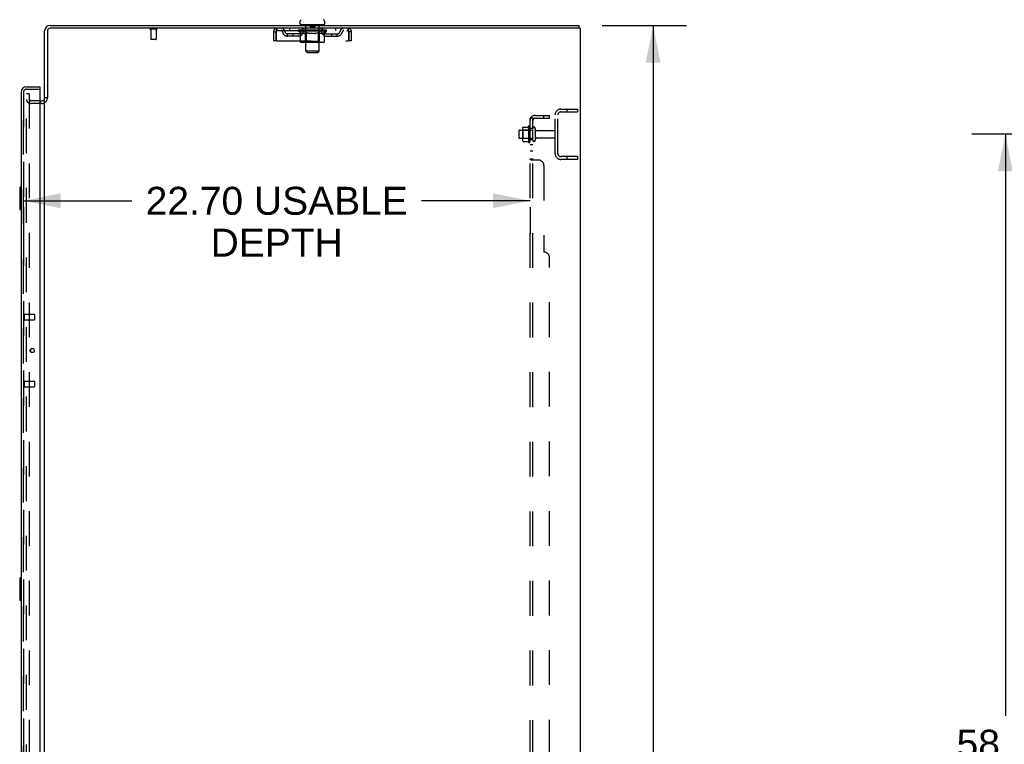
# Model space of a CAD drawing. Header units: inches. Extents: x 0 to 283, y 0 to 183.
# Tile 79 of 82: x 145 to 189, y 98 to 131. Entities that reach past the tile are written whole.
import ezdxf

# ---------------------------------------------------------------- set-up
doc = ezdxf.new("R2010")
doc.units = ezdxf.units.IN
doc.header["$LTSCALE"] = 15.583333
doc.header["$MEASUREMENT"] = 0
doc.linetypes.add('HIDDEN', pattern=[0.2, 0.1, -0.1])
doc.layers.get('0').update_dxf_attribs({"linetype": 'CONTINUOUS'})
for name, color, linetype in [('DEFAULT_2', 8, 'HIDDEN'), ('DIMENSIONS', 7, 'CONTINUOUS'), ('MAIN_OR_RIGHT_DOOR_ASSEMBLY', 7, 'CONTINUOUS'), ('SECONDARY_OR_LEFT_DOOR_ASSEMBLY', 7, 'CONTINUOUS'), ('SUBPANEL', 7, 'CONTINUOUS')]:
    doc.layers.add(name, color=color, linetype=linetype)
doc.styles.get("Standard").update_dxf_attribs({"font": 'arial.ttf'})
doc.dimstyles.new('DIMSTYLE_1', dxfattribs={"dimtxt": 1.25, "dimasz": 1.666667, "dimexe": 0.09, "dimexo": 0.07, "dimgap": 0.0375, "dimtad": 0, "dimtih": 1, "dimtoh": 1, "dimzin": 4, "dimdsep": 46, "dimtxsty": 'Standard', "dimblk": '_FILLED', "dimblk1": '_FILLED', "dimblk2": '_FILLED', "dimcen": 0.09, "dimadec": 3, "dimazin": 1, "dimtfac": 1, "dimtdec": 3, "dimtofl": 0, "dimtmove": 0, "dimatfit": 3, "dimldrblk": '_FILLED', "dimfxl": 0, "dimtolj": 1, "dimtzin": 4, "dimarcsym": 0})

# ---------------------------------------------------------------- blocks, each defined once
blk = doc.blocks.new('_FILLED')
at = {"color": 0, "linetype": 'ByBlock'}
blk.add_solid([(0, 0), (-1, 0.2), (-1, -0.2)], dxfattribs=at)
blk = doc.blocks.new('*D4')
at = {"layer": 'DIMENSIONS', "color": 2, "linetype": 'Continuous'}
for p, q in [((171.329, 130.316), (175.116, 130.316)), ((173.616, 130.316), (173.616, 95.566)), ((173.616, 58.316), (173.616, 93.066)), ((171.329, 58.316), (175.116, 58.316))]:
    blk.add_line(p, q, dxfattribs=at)
at = {"layer": 'DIMENSIONS', "color": 2, "linetype": 'Continuous', "xscale": 1.6666666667, "yscale": 1.6666666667, "zscale": 1.6666666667}
for p, rotation in [((173.616, 130.316), 90), ((173.616, 58.316), 270)]:
    blk.add_blockref('_FILLED', p, dxfattribs=dict(at, rotation=rotation))
at = {"layer": 'DIMENSIONS', "color": 2, "linetype": 'Continuous', "insert": (173.616, 94.941), "char_height": 1.25, "width": 4.36803, "attachment_point": 2, "line_spacing_factor": 0.9}
blk.add_mtext('72.00', dxfattribs=at)
blk = doc.blocks.new('*D10')
at = {"layer": 'DIMENSIONS', "color": 2, "linetype": 'Continuous'}
for p, q in [((198.107, 125.441), (187.899, 125.441)), ((189.399, 125.441), (189.399, 99.391)), ((189.399, 67.191), (189.399, 96.891)), ((198.107, 67.191), (187.899, 67.191))]:
    blk.add_line(p, q, dxfattribs=at)
at = {"layer": 'DIMENSIONS', "color": 2, "linetype": 'Continuous', "xscale": 1.6666666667, "yscale": 1.6666666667, "zscale": 1.6666666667}
for p, rotation in [((189.399, 125.441), 90), ((189.399, 67.191), 270)]:
    blk.add_blockref('_FILLED', p, dxfattribs=dict(at, rotation=rotation))
at = {"layer": 'DIMENSIONS', "color": 2, "linetype": 'Continuous', "insert": (189.399, 98.766), "char_height": 1.25, "width": 4.36803, "attachment_point": 2, "line_spacing_factor": 0.9}
blk.add_mtext('58.25', dxfattribs=at)
blk = doc.blocks.new('*D12')
at = {"layer": 'DIMENSIONS', "color": 2, "linetype": 'Continuous'}
for p, q in [((145.396, 122.461), (150.258, 122.461)), ((168.1, 122.461), (163.237, 122.461)), ((145.396, 122.177), (145.396, 120.961)), ((168.1, 122.177), (168.1, 120.961))]:
    blk.add_line(p, q, dxfattribs=at)
at = {"layer": 'DIMENSIONS', "color": 2, "linetype": 'Continuous', "xscale": 1.6666666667, "yscale": 1.6666666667, "zscale": 1.6666666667, "rotation": 180}
blk.add_blockref('_FILLED', (145.396, 122.461), dxfattribs=at)
at = {"layer": 'DIMENSIONS', "color": 2, "linetype": 'Continuous', "xscale": 1.6666666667, "yscale": 1.6666666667, "zscale": 1.6666666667}
blk.add_blockref('_FILLED', (168.1, 122.461), dxfattribs=at)
at = {"layer": 'DIMENSIONS', "color": 2, "linetype": 'Continuous', "insert": (156.748, 123.086), "char_height": 1.25, "width": 11.72862, "attachment_point": 2, "line_spacing_factor": 0.9}
blk.add_mtext('22.70 USABLE\\PDEPTH', dxfattribs=at)

msp = doc.modelspace()

# ---------------------------------------------------------------- linework, layer by layer
at = {"color": 7, "linetype": 'Continuous'}
for p, q in [((146.6, 130.316), (170.287, 130.316)), ((170.35, 130.191), (146.6, 130.191)), ((157.787, 130.415), (157.787, 130.454)), ((157.85, 130.346), (157.85, 130.316)), ((158.85, 130.346), (157.85, 130.346)), ((158.85, 130.346), (158.85, 130.316)), ((158.912, 130.415), (158.912, 130.454)), ((170.287, 130.316), (170.287, 130.191)), ((170.35, 130.191), (170.35, 58.441)), ((146.35, 127.066), (146.35, 130.066)), ((146.475, 130.066), (146.475, 127.072)), ((146.146, 126.941), (146.225, 126.941)), ((146.468, 127.066), (146.35, 127.066)), ((146.35, 65.597), (146.35, 127.034))]:
    msp.add_line(p, q, dxfattribs=at)
for centre, radius, start, end in [((146.6, 130.066), 0.25, 90, 180), ((146.6, 130.066), 0.125, 90, 180), ((157.931, 130.454), 0.144, 124.6624, 180), ((157.856, 130.415), 0.069, 180, 265), ((158.843, 130.415), 0.069, 275, 360), ((158.768, 130.454), 0.144, 360, 55.3376), ((146.225, 127.066), 0.125, 270, 360)]:
    msp.add_arc(centre, radius, start, end, dxfattribs=at)
at = {"layer": 'DEFAULT_2', "color": 8, "linetype": 'HIDDEN'}
for p, q in [((156.767, 130.087), (156.767, 130.191)), ((157.318, 130.191), (157.318, 130.087)), ((157.912, 130.087), (157.912, 130.191)), ((158.03, 130.346), (158.03, 130.316)), ((158.05, 129.165), (158.05, 130.316)), ((158.245, 130.336), (158.245, 130.256)), ((158.445, 130.246), (158.255, 130.246)), ((158.455, 130.336), (158.455, 130.256)), ((158.65, 129.165), (158.65, 130.316)), ((158.67, 130.346), (158.67, 130.316)), ((158.787, 130.087), (158.787, 130.191)), ((159.381, 130.191), (159.381, 130.087)), ((159.933, 130.191), (159.933, 130.087)), ((151.367, 130.148), (151.083, 130.148)), ((151.101, 130.148), (151.101, 129.701)), ((151.349, 130.148), (151.349, 129.701)), ((156.6, 130.024), (156.6, 129.628)), ((156.6, 130.024), (156.704, 130.024)), ((156.704, 130.024), (156.704, 129.628)), ((156.734, 129.628), (156.734, 130.024)), ((156.767, 130.087), (159.933, 130.087)), ((157.235, 129.836), (157.235, 129.94)), ((157.718, 129.94), (157.235, 129.94)), ((157.718, 129.836), (157.235, 129.836)), ((157.485, 129.836), (157.485, 129.94)), ((157.716, 130.061), (157.716, 130.101)), ((157.716, 130.101), (158.023, 130.101)), ((157.813, 129.993), (157.716, 130.061)), ((158.983, 130.061), (157.716, 130.061)), ((157.718, 130.101), (157.718, 130.105)), ((157.838, 130.104), (157.718, 130.105)), ((157.726, 130.101), (157.726, 130.108)), ((157.735, 130.098), (157.735, 130.101)), ((157.735, 130.098), (158.965, 130.098)), ((157.744, 130.098), (157.744, 130.101)), ((157.745, 130.098), (157.745, 130.101)), ((157.755, 130.101), (157.755, 130.108)), ((157.771, 130.098), (157.771, 130.101)), ((157.773, 130.098), (157.773, 130.101)), ((157.801, 130.101), (157.801, 130.108)), ((157.813, 129.586), (157.813, 129.993)), ((157.813, 129.993), (157.828, 129.983)), ((157.816, 130.098), (157.816, 130.101)), ((157.818, 130.098), (157.818, 130.101)), ((157.843, 129.974), (157.828, 129.983)), ((157.838, 130.101), (157.838, 130.104)), ((157.858, 129.966), (157.843, 129.974)), ((157.872, 129.959), (157.857, 129.966)), ((157.865, 130.101), (157.865, 130.108)), ((157.866, 130.098), (157.866, 130.101)), ((157.867, 130.098), (157.867, 130.101)), ((157.87, 130.098), (157.87, 130.101)), ((157.886, 129.954), (157.872, 129.96)), ((157.877, 130.098), (157.877, 130.101)), ((157.877, 130.098), (157.877, 130.101)), ((157.88, 130.098), (157.88, 130.101)), ((157.884, 130.098), (157.884, 130.102)), ((157.9, 129.949), (157.886, 129.954)), ((157.888, 130.098), (157.888, 130.101)), ((157.994, 129.949), (157.9, 129.949)), ((157.902, 130.098), (157.902, 130.101)), ((157.92, 130.098), (157.92, 130.101)), ((157.921, 130.098), (157.921, 130.103)), ((157.941, 130.098), (157.941, 130.101)), ((157.943, 130.101), (157.943, 130.108)), ((157.952, 130.098), (157.952, 130.101)), ((157.956, 130.098), (157.956, 130.101)), ((157.966, 130.098), (157.966, 130.101)), ((157.977, 130.098), (157.977, 130.105)), ((157.993, 130.098), (157.993, 130.101)), ((157.994, 129.949), (158.009, 129.954)), ((157.996, 130.098), (157.996, 130.101)), ((158.023, 129.959), (158.008, 129.954)), ((158.023, 130.098), (158.023, 130.101)), ((158.037, 129.966), (158.023, 129.959)), ((158.09, 130.101), (158.028, 130.101)), ((158.033, 130.101), (158.033, 130.108)), ((158.037, 129.589), (158.037, 130.058)), ((158.052, 129.974), (158.037, 129.966)), ((158.04, 130.098), (158.04, 130.101)), ((158.045, 130.098), (158.045, 130.101)), ((158.051, 130.098), (158.051, 130.106)), ((158.066, 129.983), (158.051, 129.974)), ((158.055, 130.098), (158.055, 130.101)), ((158.066, 130.098), (158.066, 130.101)), ((158.081, 129.993), (158.066, 129.983)), ((158.081, 129.586), (158.081, 129.993)), ((158.081, 129.993), (158.11, 129.983)), ((158.09, 130.098), (158.09, 130.101)), ((158.165, 130.101), (158.106, 130.101)), ((158.139, 129.974), (158.11, 129.983)), ((158.126, 130.098), (158.126, 130.101)), ((158.133, 130.101), (158.133, 130.108)), ((158.137, 130.098), (158.137, 130.101)), ((158.167, 129.966), (158.138, 129.974)), ((158.139, 130.098), (158.139, 130.107)), ((158.142, 130.098), (158.142, 130.101)), ((158.149, 130.098), (158.149, 130.101)), ((158.165, 130.098), (158.165, 130.101)), ((158.195, 129.96), (158.167, 129.966)), ((158.245, 130.101), (158.191, 130.101)), ((158.223, 129.954), (158.195, 129.96)), ((158.204, 130.098), (158.204, 130.101)), ((158.251, 129.949), (158.223, 129.954)), ((158.235, 130.101), (158.35, 130.108)), ((158.24, 130.101), (158.24, 130.108)), ((158.24, 130.107), (158.24, 130.108)), ((158.24, 130.101), (158.24, 130.107)), ((158.24, 130.098), (158.24, 130.101)), ((158.244, 130.098), (158.244, 130.101)), ((158.245, 130.098), (158.245, 130.101)), ((158.246, 130.098), (158.246, 130.101)), ((158.449, 129.949), (158.251, 129.949)), ((158.329, 130.101), (158.281, 130.101)), ((158.286, 130.098), (158.286, 130.101)), ((158.329, 130.098), (158.329, 130.101)), ((158.347, 130.101), (158.347, 130.101)), ((158.347, 130.098), (158.347, 130.101)), ((158.347, 130.098), (158.347, 130.101)), ((158.35, 130.101), (158.35, 130.108)), ((158.35, 130.108), (158.464, 130.101)), ((158.352, 130.098), (158.352, 130.101)), ((158.352, 130.098), (158.352, 130.101)), ((158.352, 130.101), (158.352, 130.101)), ((158.371, 130.098), (158.371, 130.101)), ((158.371, 130.101), (158.419, 130.101)), ((158.413, 130.098), (158.413, 130.101)), ((158.449, 129.949), (158.476, 129.954)), ((158.454, 130.098), (158.454, 130.101)), ((158.454, 130.098), (158.454, 130.101)), ((158.454, 130.101), (158.509, 130.101)), ((158.455, 130.098), (158.455, 130.101)), ((158.459, 130.107), (158.46, 130.108)), ((158.459, 130.101), (158.459, 130.107)), ((158.459, 130.098), (158.459, 130.101)), ((158.46, 130.101), (158.46, 130.108)), ((158.504, 129.959), (158.476, 129.954)), ((158.496, 130.098), (158.496, 130.101)), ((158.532, 129.966), (158.503, 129.959)), ((158.559, 129.974), (158.531, 129.966)), ((158.535, 130.098), (158.535, 130.101)), ((158.535, 130.101), (158.594, 130.101)), ((158.55, 130.098), (158.55, 130.101)), ((158.557, 130.098), (158.557, 130.101)), ((158.588, 129.982), (158.559, 129.974)), ((158.56, 130.098), (158.56, 130.107)), ((158.563, 130.098), (158.563, 130.101)), ((158.566, 130.101), (158.566, 130.108)), ((158.574, 130.098), (158.574, 130.101)), ((158.616, 129.992), (158.587, 129.982)), ((158.61, 130.098), (158.61, 130.101)), ((158.61, 130.101), (158.672, 130.101)), ((158.616, 129.586), (158.616, 129.992)), ((158.616, 129.992), (158.63, 129.982)), ((158.644, 129.974), (158.63, 129.982)), ((158.634, 130.098), (158.634, 130.101)), ((158.658, 129.966), (158.644, 129.974)), ((158.645, 130.098), (158.645, 130.101)), ((158.649, 130.098), (158.649, 130.106)), ((158.655, 130.098), (158.655, 130.101)), ((158.671, 129.96), (158.658, 129.966)), ((158.66, 130.098), (158.66, 130.101)), ((158.662, 129.589), (158.662, 130.058)), ((158.666, 130.101), (158.666, 130.108)), ((158.685, 129.954), (158.671, 129.96)), ((158.677, 130.098), (158.677, 130.101)), ((158.677, 130.101), (158.878, 130.101)), ((158.698, 129.949), (158.685, 129.954)), ((158.802, 129.949), (158.698, 129.949)), ((158.704, 130.098), (158.704, 130.101)), ((158.707, 130.098), (158.707, 130.101)), ((158.722, 130.098), (158.722, 130.105)), ((158.734, 130.098), (158.734, 130.101)), ((158.743, 130.098), (158.743, 130.101)), ((158.747, 130.098), (158.747, 130.101)), ((158.757, 130.101), (158.757, 130.108)), ((158.758, 130.098), (158.758, 130.101)), ((158.779, 130.098), (158.779, 130.103)), ((158.779, 130.098), (158.779, 130.101)), ((158.797, 130.098), (158.797, 130.101)), ((158.802, 129.949), (158.816, 129.954)), ((158.811, 130.098), (158.811, 130.101)), ((158.829, 129.96), (158.815, 129.954)), ((158.816, 130.098), (158.816, 130.102)), ((158.819, 130.098), (158.819, 130.101)), ((158.822, 130.098), (158.822, 130.101)), ((158.823, 130.098), (158.823, 130.101)), ((158.842, 129.966), (158.829, 129.959)), ((158.83, 130.098), (158.83, 130.101)), ((158.833, 130.098), (158.833, 130.101)), ((158.833, 130.098), (158.833, 130.101)), ((158.835, 130.101), (158.835, 130.108)), ((158.856, 129.974), (158.842, 129.966)), ((158.87, 129.982), (158.856, 129.973)), ((158.884, 129.991), (158.87, 129.982)), ((158.881, 130.098), (158.881, 130.101)), ((158.884, 130.098), (158.884, 130.101)), ((158.884, 129.991), (158.983, 130.061)), ((158.884, 129.586), (158.884, 129.991)), ((158.898, 130.101), (158.898, 130.108)), ((158.927, 130.098), (158.927, 130.101)), ((158.929, 130.098), (158.929, 130.101)), ((158.945, 130.101), (158.945, 130.108)), ((158.955, 130.098), (158.955, 130.101)), ((158.956, 130.098), (158.956, 130.101)), ((158.965, 130.098), (158.965, 130.101)), ((158.973, 130.101), (158.973, 130.108)), ((158.981, 129.94), (159.464, 129.94)), ((158.981, 129.836), (159.464, 129.836)), ((158.983, 130.061), (158.983, 130.108)), ((159.214, 129.836), (159.214, 129.94)), ((159.464, 129.836), (159.464, 129.94)), ((159.961, 130.038), (159.966, 130.024)), ((159.966, 130.024), (159.966, 129.628)), ((159.996, 129.628), (159.996, 130.024)), ((160.1, 130.024), (159.996, 130.024)), ((160.1, 129.628), (160.1, 130.024)), ((151.339, 129.691), (151.111, 129.691)), ((156.704, 129.628), (156.6, 129.628)), ((156.734, 129.628), (159.966, 129.628)), ((158.841, 129.549), (157.856, 129.549)), ((158.037, 129.589), (157.997, 129.549)), ((158.662, 129.589), (158.037, 129.589)), ((158.595, 129.549), (158.597, 129.55)), ((158.602, 129.552), (158.605, 129.554)), ((158.605, 129.554), (158.607, 129.556)), ((158.611, 129.563), (158.613, 129.567)), ((158.613, 129.567), (158.614, 129.571)), ((158.662, 129.589), (158.702, 129.549)), ((160.1, 129.628), (159.996, 129.628)), ((158.119, 129.096), (158.05, 129.165)), ((158.65, 129.165), (158.05, 129.165)), ((158.119, 129.096), (158.581, 129.096)), ((158.581, 129.096), (158.65, 129.165)), ((145.537, 65.378), (145.537, 127.253)), ((145.662, 127.253), (145.537, 127.253)), ((145.662, 127.253), (145.662, 65.378)), ((146.146, 126.941), (145.725, 126.941)), ((146.225, 126.816), (145.725, 126.816)), ((169.225, 124.566), (169.225, 126.316)), ((169.35, 124.566), (169.35, 126.316)), ((169.475, 126.566), (170.225, 126.566)), ((169.475, 126.441), (170.225, 126.441)), ((169.749, 126.566), (169.749, 126.441)), ((170.225, 126.566), (170.225, 126.441)), ((167.785, 125.759), (168.003, 125.759)), ((168.03, 125.796), (168.03, 125.085)), ((168.1, 125.106), (168.1, 125.775)), ((167.6, 125.594), (167.6, 125.288)), ((167.63, 125.624), (168.225, 125.624)), ((167.764, 125.696), (167.764, 125.185)), ((167.784, 125.624), (167.764, 125.644)), ((167.784, 125.624), (167.784, 125.257)), ((168.08, 125.624), (167.784, 125.624)), ((168.08, 125.624), (168.1, 125.644)), ((168.08, 125.624), (168.08, 125.257)), ((168.225, 125.176), (168.225, 125.705)), ((168.331, 125.705), (168.331, 125.176)), ((168.393, 125.607), (169.195, 125.607)), ((167.63, 125.258), (168.225, 125.258)), ((167.784, 125.257), (167.764, 125.237)), ((168.08, 125.257), (167.784, 125.257)), ((167.785, 125.122), (168.003, 125.122)), ((168.08, 125.257), (168.1, 125.237)), ((168.393, 125.275), (169.195, 125.275)), ((170.225, 124.441), (169.475, 124.441)), ((169.749, 124.441), (169.749, 124.316)), ((170.225, 124.441), (170.225, 124.316)), ((170.225, 124.316), (169.475, 124.316))]:
    msp.add_line(p, q, dxfattribs=at)
for points in [[(156.734, 130.024), (156.736, 130.042), (156.738, 130.061), (156.741, 130.079), (156.743, 130.096), (156.745, 130.112), (156.748, 130.128), (156.75, 130.142), (156.753, 130.154), (156.755, 130.165), (156.757, 130.174), (156.76, 130.181), (156.762, 130.186), (156.764, 130.19), (156.767, 130.191)], [(159.933, 130.191), (159.935, 130.19), (159.937, 130.186), (159.94, 130.181), (159.942, 130.174), (159.944, 130.165), (159.947, 130.154), (159.949, 130.142), (159.952, 130.128), (159.954, 130.112), (159.956, 130.096), (159.959, 130.079), (159.961, 130.061), (159.963, 130.042), (159.966, 130.024)], [(156.734, 130.024), (156.738, 130.038), (156.741, 130.044), (156.743, 130.051), (156.745, 130.057), (156.748, 130.063), (156.75, 130.068), (156.753, 130.073), (156.755, 130.077), (156.757, 130.08), (156.76, 130.083), (156.762, 130.085), (156.764, 130.086), (156.767, 130.087)], [(159.933, 130.087), (159.935, 130.086), (159.937, 130.085), (159.94, 130.083), (159.942, 130.08), (159.944, 130.077), (159.947, 130.073), (159.949, 130.068), (159.952, 130.063), (159.954, 130.057), (159.956, 130.051), (159.959, 130.044), (159.961, 130.038)], [(157.856, 129.549), (157.851, 129.55), (157.846, 129.55), (157.841, 129.552), (157.836, 129.554), (157.831, 129.556), (157.827, 129.559), (157.823, 129.563), (157.82, 129.567), (157.817, 129.571), (157.815, 129.576), (157.814, 129.581), (157.813, 129.586)], [(158.102, 129.549), (158.1, 129.55), (158.097, 129.55), (158.095, 129.552), (158.092, 129.554), (158.09, 129.556), (158.088, 129.559), (158.086, 129.563), (158.084, 129.567), (158.083, 129.571), (158.082, 129.576), (158.081, 129.581), (158.081, 129.586)], [(158.597, 129.55), (158.6, 129.55), (158.602, 129.552)], [(158.607, 129.556), (158.609, 129.559), (158.611, 129.563)], [(158.614, 129.571), (158.615, 129.576), (158.616, 129.581), (158.616, 129.586)], [(158.615, 129.576), (158.616, 129.581), (158.616, 129.586)], [(158.841, 129.549), (158.846, 129.55), (158.851, 129.55), (158.856, 129.552), (158.861, 129.554), (158.866, 129.556), (158.87, 129.559), (158.874, 129.563), (158.877, 129.567), (158.88, 129.571), (158.882, 129.576), (158.883, 129.581), (158.884, 129.586)], [(167.776, 125.754), (167.777, 125.755), (167.778, 125.756), (167.779, 125.757), (167.78, 125.758), (167.782, 125.759), (167.784, 125.759), (167.785, 125.759)], [(168.012, 125.765), (168.012, 125.764), (168.012, 125.764), (168.012, 125.764), (168.011, 125.764), (168.011, 125.763), (168.011, 125.763), (168.011, 125.763), (168.01, 125.762), (168.01, 125.762), (168.01, 125.762), (168.009, 125.761), (168.009, 125.761), (168.008, 125.761), (168.007, 125.76), (168.007, 125.76), (168.006, 125.76), (168.004, 125.76), (168.003, 125.759)], [(167.776, 125.128), (167.777, 125.126), (167.778, 125.125), (167.779, 125.124), (167.78, 125.123), (167.782, 125.122), (167.784, 125.122), (167.785, 125.122)], [(168.003, 125.122), (168.004, 125.122), (168.006, 125.121), (168.007, 125.121), (168.007, 125.121), (168.008, 125.12), (168.009, 125.12), (168.009, 125.12), (168.01, 125.119), (168.01, 125.119), (168.01, 125.119), (168.011, 125.118), (168.011, 125.118), (168.011, 125.118), (168.011, 125.117), (168.012, 125.117), (168.012, 125.117), (168.012, 125.117), (168.012, 125.116)]]:
    msp.add_lwpolyline(points, dxfattribs=at)
for centre, radius, start, end in [((151.083, 130.169), 0.0215, 90, 270), ((151.367, 130.169), 0.0215, 270, 90), ((156.767, 130.024), 0.167, 90, 180), ((156.946, 130.024), 0.167, 8.0716, 90), ((158.007, 130.024), 0.167, 90, 171.9284), ((157.856, 130.415), 0.069, 265, 270), ((158.02, 130.316), 0.03, 0, 90), ((158.235, 130.336), 0.01, 0, 90), ((158.255, 130.256), 0.01, 180, 270), ((158.445, 130.256), 0.01, 270, 360), ((158.465, 130.336), 0.01, 90, 180), ((158.68, 130.316), 0.03, 90, 180), ((158.692, 130.024), 0.167, 8.0716, 90), ((158.843, 130.415), 0.069, 270, 275), ((159.753, 130.024), 0.167, 90, 171.9284), ((159.933, 130.024), 0.167, 0, 90), ((156.767, 130.024), 0.063, 90, 180), ((156.946, 130.024), 0.0625, 7.9863, 90), ((157.235, 130.065), 0.229, 187.9863, 270), ((157.235, 130.065), 0.125, 188.0716, 270), ((157.718, 130.065), 0.125, 270, 351.9284), ((157.718, 130.065), 0.229, 270, 352.0137), ((158.007, 130.024), 0.0625, 90, 172.0137), ((157.997, 130.058), 0.0398, 0, 90), ((158.702, 130.058), 0.0398, 90, 180), ((158.693, 130.024), 0.0625, 7.9863, 90), ((158.981, 130.065), 0.229, 187.9863, 270), ((158.981, 130.065), 0.125, 188.0716, 270), ((159.464, 130.065), 0.125, 270, 351.9284), ((159.464, 130.065), 0.229, 270, 352.0137), ((159.753, 130.024), 0.0625, 90, 172.0137), ((159.933, 130.024), 0.063, 0, 90), ((151.111, 129.701), 0.01, 180, 270), ((151.339, 129.701), 0.01, 270, 360), ((145.725, 127.003), 0.188, 180, 270), ((145.725, 127.003), 0.0625, 180, 270), ((146.225, 127.066), 0.25, 270, 360), ((169.475, 126.316), 0.25, 90, 180), ((169.475, 126.316), 0.125, 90, 180), ((167.905, 125.696), 0.141, 156.05, 180), ((168.63, 125.441), 0.698, 149.3369, 152.3186), ((168.061, 125.775), 0.0384, 0, 145.5503), ((168.278, 125.705), 0.053, 0, 180), ((167.63, 125.594), 0.03, 90, 180), ((168.393, 125.669), 0.0625, 180, 270), ((169.195, 125.577), 0.03, 0, 90), ((169.195, 125.305), 0.03, 270, 360), ((167.63, 125.288), 0.03, 180, 270), ((167.905, 125.185), 0.141, 180, 203.95), ((168.63, 125.441), 0.698, 207.6814, 210.6631), ((168.061, 125.106), 0.0384, 214.4497, 360), ((168.278, 125.176), 0.053, 180, 360), ((168.393, 125.212), 0.0625, 90, 180), ((169.475, 124.566), 0.25, 180, 270), ((169.475, 124.566), 0.125, 180, 270)]:
    msp.add_arc(centre, radius, start, end, dxfattribs=at)
for centre, major_axis, ratio, start_param, end_param in [((158.35, 130.108), (0.633, 0.007), 0.05963, 9.249616, 9.431313), ((158.35, 130.108), (0.633, 0), 0.060556, -3.083241, -2.96706), ((157.672, 130.096), (0.198, 0.002), 0.05963, 0.25549, 1.295341), ((158.35, 130.108), (0.633, 0.013), 0.05688, 2.791345, 2.965878), ((157.741, 130.096), (0.198, -0.002), 0.05963, 0.605815, 1.645666), ((158.35, 130.108), (0.633, -0.007), 0.05963, -2.96643, -2.791898), ((157.672, 130.089), (0.198, 0.004), 0.05688, 1.20151, 1.294789), ((157.741, 130.089), (0.198, 0), 0.060556, 1.551758, 1.645036), ((157.697, 130.089), (0.198, 0.002), 0.05963, 1.170259, 1.376596), ((157.742, 130.091), (0.164, 0.002), 0.05963, 1.065228, 1.614276), ((157.722, 130.091), (0.164, 0.003), 0.05688, 0.890143, 1.43919), ((157.78, 130.091), (0.164, 0), 0.060556, 1.240391, 1.789438), ((157.669, 130.096), (0.198, 0.004), 0.05688, 0.080405, 1.120256), ((158.35, 130.108), (0.633, 0.019), 0.052395, 2.616403, 2.790936), ((157.803, 130.096), (0.198, -0.004), 0.05688, 0.7809, 1.820751), ((158.35, 130.108), (0.633, -0.013), 0.05688, -2.791345, -2.616812), ((157.669, 130.089), (0.198, 0.006), 0.052395, 1.026568, 1.119847), ((157.803, 130.089), (0.198, -0.002), 0.05963, 1.72692, 1.820198), ((157.722, 130.091), (0.164, 0.005), 0.052395, 0.715201, 1.264248), ((157.836, 130.091), (0.164, -0.002), 0.05963, 1.415553, 1.9646), ((158.35, 130.108), (0.633, 0.025), 0.046319, 2.441654, 2.616187), ((157.883, 130.096), (0.198, -0.006), 0.052395, 0.955842, 1.995693), ((157.686, 130.096), (0.198, 0.006), 0.052395, -0.094537, 0.945314), ((158.35, 130.108), (0.633, -0.019), 0.052395, -2.616403, -2.44187), ((157.686, 130.089), (0.198, 0.008), 0.046319, 0.851819, 0.945098), ((157.883, 130.089), (0.198, -0.004), 0.05688, 1.902006, 1.995284), ((157.74, 130.091), (0.164, 0.006), 0.046319, 0.540452, 1.089499), ((157.907, 130.091), (0.164, -0.003), 0.05688, 1.590638, 2.139686), ((157.697, 130.096), (0.198, 0), 0.060556, 0.430652, 0.777569), ((158.35, 130.108), (0.633, 0.029), 0.038841, 2.267123, 2.441656), ((157.976, 130.096), (0.198, -0.008), 0.046319, 1.130591, 2.170442), ((157.723, 130.096), (0.198, 0.008), 0.046319, -0.269286, 0.770565), ((158.35, 130.108), (0.633, -0.025), 0.046319, -2.441654, -2.267121), ((157.723, 130.089), (0.198, 0.009), 0.038841, 0.677289, 0.770567), ((157.976, 130.089), (0.198, -0.006), 0.052395, 2.076947, 2.170226), ((157.777, 130.091), (0.164, 0.008), 0.038841, 0.365921, 0.914969), ((157.991, 130.091), (0.164, -0.005), 0.052395, 1.76558, 2.314627), ((158.35, 130.108), (0.633, 0.033), 0.030195, 2.09281, 2.267343), ((158.081, 130.096), (0.198, -0.009), 0.038841, 1.305122, 2.344973), ((157.779, 130.096), (0.198, 0.009), 0.038841, -0.443817, 0.596034), ((158.35, 130.108), (0.633, -0.029), 0.038841, -2.267123, -2.092591), ((157.779, 130.089), (0.198, 0.01), 0.030195, 0.502975, 0.596254), ((158.081, 130.089), (0.198, -0.008), 0.046319, 2.251696, 2.344975), ((157.831, 130.091), (0.164, 0.009), 0.030195, 0.191608, 0.740655), ((158.087, 130.091), (0.164, -0.006), 0.046319, 1.940329, 2.489376), ((157.852, 130.096), (0.198, 0.01), 0.030195, -0.61813, 0.421721), ((158.35, 130.108), (0.633, 0.036), 0.020645, 1.918687, 2.09322), ((158.194, 130.096), (0.198, -0.01), 0.030195, 1.479435, 2.519286), ((158.35, 130.108), (0.633, -0.033), 0.030195, -2.09281, -1.918277), ((157.852, 130.089), (0.198, 0.011), 0.020645, 0.328852, 0.422131), ((158.194, 130.089), (0.198, -0.009), 0.038841, 2.426227, 2.519505), ((157.901, 130.091), (0.164, 0.009), 0.020645, 0.017485, 0.566532), ((158.19, 130.091), (0.164, -0.008), 0.038841, 2.11486, 2.663907), ((157.941, 130.096), (0.198, 0.011), 0.020645, -0.792253, 0.247598), ((158.35, 130.108), (0.633, 0.038), 0.010478, 1.744704, 1.919237), ((158.312, 130.096), (0.198, -0.011), 0.020645, 1.653558, 2.693409), ((158.35, 130.108), (0.633, -0.036), 0.020645, -1.918687, -1.744154), ((157.941, 130.089), (0.198, 0.012), 0.010478, 0.154869, 0.248148), ((158.312, 130.089), (0.198, -0.01), 0.030195, 2.60054, 2.693819), ((157.985, 130.091), (0.164, 0.01), 0.010478, 6.126688, 6.675735), ((158.299, 130.091), (0.164, -0.009), 0.030195, 2.289173, 2.83822), ((158.042, 130.096), (0.198, 0.012), 0.010478, -0.966236, -0.000846), ((158.43, 130.096), (0.198, -0.012), 0.010478, 1.827541, 2.867392), ((158.35, 130.108), (0.633, -0.038), 0.010478, -1.744704, -1.570171), ((158.43, 130.089), (0.198, -0.011), 0.020645, 2.774664, 2.867942), ((158.408, 130.091), (0.164, -0.009), 0.020645, 2.463296, 3.012344), ((158.269, 130.096), (0.198, 0.012), 0.010478, 0.274201, 1.314052), ((158.183, 130.091), (0.164, 0.01), 0.010478, -0.000483, 0.504314), ((158.153, 130.089), (0.198, 0.012), 0.010478, 0.099668, 0.192946), ((158.35, 130.108), (0.633, 0.038), 0.010478, -1.571421, -1.396888), ((158.547, 130.089), (0.198, -0.012), 0.010478, 2.948646, 3.041925), ((158.517, 130.091), (0.164, -0.01), 0.010478, 2.637279, 3.142076), ((158.388, 130.096), (0.198, 0.011), 0.020645, 0.448184, 1.488034), ((158.291, 130.091), (0.164, 0.009), 0.020645, 0.129249, 0.678296), ((158.269, 130.089), (0.198, 0.011), 0.020645, 0.273651, 0.366929), ((158.657, 130.096), (0.198, -0.012), 0.010478, -3.140747, -2.175357), ((158.35, 130.108), (0.633, 0.036), 0.020645, -1.397439, -1.222906), ((158.35, 130.108), (0.633, -0.038), 0.010478, 1.222355, 1.396888), ((158.506, 130.096), (0.198, 0.01), 0.030195, 0.622307, 1.662158), ((158.401, 130.091), (0.164, 0.009), 0.030195, 0.303372, 0.852419), ((158.714, 130.091), (0.164, -0.01), 0.010478, 2.749043, 3.29809), ((158.758, 130.096), (0.198, -0.011), 0.020645, 2.893995, 3.933846), ((158.388, 130.089), (0.198, 0.01), 0.030195, 0.447774, 0.541052), ((158.758, 130.089), (0.198, -0.012), 0.010478, 2.893445, 2.986723), ((158.35, 130.108), (0.633, 0.033), 0.030195, -1.223315, -1.048783), ((158.35, 130.108), (0.633, -0.036), 0.020645, 1.048373, 1.222906), ((158.618, 130.096), (0.198, 0.009), 0.038841, 0.79662, 1.836471), ((158.509, 130.091), (0.164, 0.008), 0.038841, 0.477686, 1.026733), ((158.798, 130.091), (0.164, -0.009), 0.020645, 2.57506, 3.124108), ((158.847, 130.096), (0.198, -0.01), 0.030195, 2.719872, 3.759723), ((158.723, 130.096), (0.198, 0.008), 0.046319, 0.971151, 2.011002), ((158.506, 130.089), (0.198, 0.009), 0.038841, 0.622087, 0.715366), ((158.847, 130.089), (0.198, -0.011), 0.020645, 2.719462, 2.812741), ((158.35, 130.108), (0.633, 0.029), 0.038841, -1.049002, -0.874469), ((158.35, 130.108), (0.633, -0.033), 0.030195, 0.87425, 1.048783), ((158.613, 130.091), (0.164, 0.006), 0.046319, 0.652216, 1.201263), ((158.817, 130.096), (0.198, 0.006), 0.052395, 1.1459, 2.185751), ((158.868, 130.091), (0.164, -0.009), 0.030195, 2.400937, 2.949985), ((158.921, 130.096), (0.198, -0.009), 0.038841, 2.545558, 3.585409), ((158.708, 130.091), (0.164, 0.005), 0.052395, 0.826965, 1.376012), ((158.618, 130.089), (0.198, 0.008), 0.046319, 0.796618, 0.889896), ((158.921, 130.089), (0.198, -0.01), 0.030195, 2.545339, 2.638617), ((158.896, 130.096), (0.198, 0.004), 0.05688, 1.320842, 2.360692), ((158.35, 130.108), (0.633, 0.025), 0.046319, -0.874471, -0.699939), ((158.35, 130.108), (0.633, -0.029), 0.038841, 0.699936, 0.874469), ((158.977, 130.096), (0.198, -0.008), 0.046319, 2.371028, 3.410879), ((158.922, 130.091), (0.164, -0.008), 0.038841, 2.226624, 2.775671), ((158.959, 130.096), (0.198, 0.002), 0.05963, 1.495927, 2.535778), ((158.793, 130.091), (0.164, 0.003), 0.05688, 1.001907, 1.550954), ((159.014, 130.096), (0.198, -0.006), 0.052395, 2.196279, 3.23613), ((158.723, 130.089), (0.198, 0.006), 0.052395, 0.971367, 1.064645), ((158.959, 130.091), (0.164, -0.006), 0.046319, 2.052093, 2.601141), ((159.003, 130.096), (0.198, 0), 0.060556, 1.671089, 2.71094), ((158.977, 130.089), (0.198, -0.009), 0.038841, 2.371026, 2.464304), ((159.031, 130.096), (0.198, -0.004), 0.05688, 2.021337, 3.061188), ((158.35, 130.108), (0.633, 0.019), 0.052395, -0.699723, -0.52519), ((158.35, 130.108), (0.633, -0.025), 0.046319, 0.525406, 0.699939), ((159.027, 130.096), (0.198, -0.002), 0.05963, 1.846251, 2.886102), ((158.864, 130.091), (0.164, 0.002), 0.05963, 1.176993, 1.72604), ((158.978, 130.091), (0.164, -0.005), 0.052395, 1.877344, 2.426392), ((158.919, 130.091), (0.164, 0), 0.060556, 1.352155, 1.901202), ((158.977, 130.091), (0.164, -0.003), 0.05688, 1.702402, 2.25145), ((158.957, 130.091), (0.164, -0.002), 0.05963, 1.527317, 2.076364), ((158.817, 130.089), (0.198, 0.004), 0.05688, 1.146309, 1.239587), ((159.014, 130.089), (0.198, -0.008), 0.046319, 2.196495, 2.289773), ((158.35, 130.108), (0.633, 0.013), 0.05688, -0.524781, -0.350248), ((158.35, 130.108), (0.633, -0.019), 0.052395, 0.350657, 0.52519), ((158.896, 130.089), (0.198, 0.002), 0.05963, 1.321394, 1.414673), ((159.031, 130.089), (0.198, -0.006), 0.052395, 2.021746, 2.115024), ((158.35, 130.108), (0.633, 0.007), 0.05963, -0.349695, -0.175162), ((158.35, 130.108), (0.633, -0.013), 0.05688, 0.175715, 0.350248), ((158.959, 130.089), (0.198, 0), 0.060556, 1.496556, 1.589835), ((159.027, 130.089), (0.198, -0.004), 0.05688, 1.846804, 1.940083), ((159.003, 130.089), (0.198, -0.002), 0.05963, 1.671719, 1.764997), ((158.35, 130.108), (0.633, 0), 0.060556, -0.174533, 0), ((158.35, 130.108), (0.633, -0.007), 0.05963, 0.000629, 0.175162)]:
    msp.add_ellipse(centre, major_axis=major_axis, ratio=ratio, start_param=start_param, end_param=end_param, dxfattribs=at)
at = {"layer": 'MAIN_OR_RIGHT_DOOR_ASSEMBLY', "color": 3, "linetype": 'Continuous'}
for p, q in [((145.538, 127.566), (146.146, 127.566)), ((145.292, 127.319), (145.292, 65.312)), ((146.146, 65.19), (146.146, 127.442))]:
    msp.add_line(p, q, dxfattribs=at)
at = {"layer": 'MAIN_OR_RIGHT_DOOR_ASSEMBLY', "color": 7, "linetype": 'Continuous'}
for p, q in [((146.146, 127.462), (146.146, 127.566)), ((146.146, 127.462), (146.126, 127.462)), ((145.232, 123.051), (145.232, 122.081)), ((145.292, 123.066), (145.247, 123.066)), ((145.278, 122.966), (145.278, 122.166)), ((145.247, 122.066), (145.292, 122.066)), ((145.716, 115.807), (145.716, 115.698)), ((145.232, 105.551), (145.232, 104.581)), ((145.292, 105.566), (145.247, 105.566)), ((145.278, 105.466), (145.278, 104.666)), ((145.247, 104.566), (145.292, 104.566))]:
    msp.add_line(p, q, dxfattribs=at)
at = {"layer": 'MAIN_OR_RIGHT_DOOR_ASSEMBLY', "color": 8, "linetype": 'HIDDEN'}
for p, q in [((145.396, 127.319), (145.396, 65.312)), ((145.538, 127.462), (146.126, 127.462)), ((145.439, 117.395), (145.439, 117.111)), ((145.439, 117.377), (145.886, 117.377)), ((145.896, 117.367), (145.896, 117.139)), ((145.439, 117.129), (145.886, 117.129)), ((145.439, 114.395), (145.439, 114.111)), ((145.439, 114.377), (145.886, 114.377)), ((145.896, 114.367), (145.896, 114.139)), ((145.439, 114.129), (145.886, 114.129))]:
    msp.add_line(p, q, dxfattribs=at)
at = {"layer": 'MAIN_OR_RIGHT_DOOR_ASSEMBLY', "color": 7, "linetype": 'Continuous'}
for points in [[(145.277, 123.002), (145.277, 122.996), (145.278, 122.99), (145.278, 122.984), (145.278, 122.978), (145.278, 122.972), (145.278, 122.966)], [(145.278, 122.166), (145.278, 122.159), (145.278, 122.153), (145.278, 122.147), (145.278, 122.141), (145.277, 122.135), (145.277, 122.129)], [(145.277, 105.502), (145.277, 105.496), (145.278, 105.49), (145.278, 105.484), (145.278, 105.478), (145.278, 105.472), (145.278, 105.466)], [(145.278, 104.666), (145.278, 104.659), (145.278, 104.653), (145.278, 104.647), (145.278, 104.641), (145.277, 104.635), (145.277, 104.629)]]:
    msp.add_lwpolyline(points, dxfattribs=at)
at = {"layer": 'MAIN_OR_RIGHT_DOOR_ASSEMBLY', "color": 3, "linetype": 'Continuous'}
msp.add_circle((145.792, 115.753), 0.0938, dxfattribs=at)
for centre, radius, start, end in [((145.538, 127.319), 0.246, 90, 180), ((146.126, 127.442), 0.02, 0, 90)]:
    msp.add_arc(centre, radius, start, end, dxfattribs=at)
at = {"layer": 'MAIN_OR_RIGHT_DOOR_ASSEMBLY', "color": 8, "linetype": 'HIDDEN'}
for centre, radius, start, end in [((145.538, 127.319), 0.142, 90, 180), ((145.417, 117.395), 0.0215, 0, 180), ((145.886, 117.367), 0.01, 0, 90), ((145.417, 117.111), 0.0215, 180, 360), ((145.886, 117.139), 0.01, 270, 360), ((145.417, 114.395), 0.0215, 0, 180), ((145.886, 114.367), 0.01, 0, 90), ((145.417, 114.111), 0.0215, 180, 360), ((145.886, 114.139), 0.01, 270, 360)]:
    msp.add_arc(centre, radius, start, end, dxfattribs=at)
at = {"layer": 'MAIN_OR_RIGHT_DOOR_ASSEMBLY', "color": 7, "linetype": 'Continuous'}
for centre, radius, start, end in [((145.456, 127.176), 0.26, 87.3726, 90), ((145.247, 123.051), 0.015, 90, 180), ((145.277, 123.051), 0.015, 0, 90), ((145.247, 122.081), 0.015, 180, 270), ((145.277, 122.081), 0.015, 270, 360), ((145.247, 105.551), 0.015, 90, 180), ((145.277, 105.551), 0.015, 0, 90), ((145.247, 104.581), 0.015, 180, 270), ((145.277, 104.581), 0.015, 270, 360)]:
    msp.add_arc(centre, radius, start, end, dxfattribs=at)
at = {"layer": 'SECONDARY_OR_LEFT_DOOR_ASSEMBLY', "color": 8, "linetype": 'HIDDEN'}
for p, q in [((145.396, 65.312), (145.396, 127.319)), ((145.538, 127.462), (146.126, 127.462))]:
    msp.add_line(p, q, dxfattribs=at)
msp.add_arc((145.538, 127.319), 0.142, 90, 180, dxfattribs=at)
at = {"layer": 'SUBPANEL', "color": 8, "linetype": 'HIDDEN'}
for p, q in [((168.154, 126.198), (168.25, 126.118)), ((168.337, 126.284), (168.975, 126.284)), ((168.725, 126.159), (168.725, 126.284)), ((168.975, 126.159), (168.975, 126.284)), ((168.1, 66.472), (168.1, 126.159)), ((168.225, 126.159), (168.1, 126.159)), ((168.169, 126.159), (168.165, 126.159)), ((168.165, 126.159), (168.165, 126.159)), ((168.225, 66.472), (168.225, 126.159)), ((168.337, 126.159), (168.975, 126.159)), ((168.225, 125.691), (168.1, 125.691)), ((168.225, 125.191), (168.1, 125.191)), ((168.225, 124.962), (168.1, 124.962)), ((168.225, 124.681), (168.1, 124.681)), ((168.225, 124.32), (168.1, 124.32)), ((168.134, 124.295), (168.126, 124.298)), ((168.475, 124.284), (168.154, 124.284)), ((168.725, 124.034), (168.725, 120.159)), ((168.975, 72.722), (168.975, 119.909))]:
    msp.add_line(p, q, dxfattribs=at)
for points in [[(168.154, 126.198), (168.151, 126.195), (168.149, 126.193), (168.146, 126.191), (168.142, 126.189), (168.138, 126.187), (168.134, 126.185), (168.13, 126.183)], [(168.13, 126.183), (168.123, 126.18), (168.119, 126.178), (168.115, 126.176), (168.112, 126.175), (168.109, 126.173), (168.106, 126.171), (168.104, 126.169), (168.102, 126.167), (168.101, 126.165), (168.1, 126.163), (168.1, 126.161), (168.1, 126.159)], [(168.165, 126.159), (168.165, 126.159), (168.165, 126.159), (168.166, 126.159), (168.166, 126.159), (168.167, 126.159), (168.167, 126.159), (168.168, 126.159), (168.169, 126.159), (168.169, 126.159), (168.17, 126.159), (168.171, 126.159), (168.171, 126.158), (168.172, 126.158), (168.173, 126.158), (168.174, 126.158), (168.174, 126.158), (168.175, 126.158), (168.176, 126.157), (168.177, 126.157), (168.178, 126.157), (168.178, 126.157), (168.179, 126.157), (168.18, 126.156), (168.181, 126.156), (168.182, 126.156), (168.183, 126.156), (168.183, 126.156), (168.184, 126.155), (168.185, 126.155), (168.186, 126.155), (168.187, 126.155), (168.188, 126.154), (168.189, 126.154), (168.19, 126.154), (168.191, 126.153), (168.192, 126.153), (168.193, 126.153), (168.194, 126.152), (168.195, 126.152), (168.196, 126.152), (168.197, 126.151), (168.198, 126.151), (168.199, 126.151), (168.2, 126.15), (168.201, 126.15), (168.202, 126.149), (168.203, 126.149), (168.204, 126.149), (168.205, 126.148), (168.206, 126.148), (168.207, 126.147), (168.208, 126.147), (168.209, 126.146), (168.21, 126.146), (168.211, 126.146), (168.212, 126.145), (168.213, 126.145), (168.214, 126.144), (168.215, 126.144), (168.215, 126.144), (168.216, 126.143), (168.217, 126.143), (168.218, 126.142), (168.219, 126.142), (168.219, 126.142), (168.22, 126.141), (168.221, 126.141), (168.222, 126.14), (168.222, 126.14), (168.223, 126.14), (168.224, 126.139), (168.225, 126.139), (168.225, 126.138), (168.226, 126.138), (168.226, 126.138), (168.227, 126.137), (168.228, 126.137), (168.228, 126.137), (168.228, 126.137), (168.228, 126.136)], [(168.239, 126.136), (168.237, 126.138), (168.235, 126.14), (168.233, 126.142), (168.232, 126.145), (168.23, 126.147), (168.228, 126.149), (168.227, 126.152), (168.226, 126.154), (168.225, 126.156), (168.225, 126.158), (168.225, 126.159)], [(168.228, 126.136), (168.229, 126.136), (168.229, 126.136), (168.229, 126.136), (168.229, 126.136), (168.228, 126.137), (168.228, 126.137), (168.228, 126.137), (168.227, 126.137), (168.227, 126.138), (168.227, 126.138), (168.226, 126.138), (168.226, 126.139), (168.225, 126.139)], [(168.25, 126.118), (168.251, 126.119), (168.251, 126.12), (168.251, 126.121), (168.25, 126.122), (168.25, 126.123), (168.249, 126.124), (168.248, 126.125), (168.247, 126.127), (168.246, 126.128), (168.244, 126.13), (168.243, 126.132), (168.239, 126.136)], [(168.126, 124.298), (168.123, 124.3), (168.119, 124.301), (168.115, 124.303), (168.112, 124.305), (168.109, 124.307), (168.106, 124.309), (168.104, 124.311), (168.102, 124.313), (168.101, 124.315), (168.1, 124.316), (168.1, 124.318), (168.1, 124.32)], [(168.109, 124.307), (168.106, 124.309), (168.104, 124.311), (168.102, 124.313), (168.101, 124.315), (168.1, 124.316), (168.1, 124.318), (168.1, 124.32)], [(168.154, 124.284), (168.151, 124.286), (168.149, 124.288), (168.146, 124.29), (168.142, 124.291), (168.138, 124.293), (168.134, 124.295)], [(168.225, 124.317), (168.225, 124.318), (168.225, 124.32)], [(168.23, 124.311), (168.228, 124.312), (168.227, 124.314), (168.226, 124.315), (168.225, 124.317), (168.225, 124.318), (168.225, 124.32)], [(168.235, 124.307), (168.233, 124.308), (168.232, 124.309), (168.23, 124.311), (168.228, 124.312), (168.227, 124.314), (168.226, 124.315)], [(168.25, 124.293), (168.249, 124.294), (168.248, 124.296), (168.247, 124.297), (168.246, 124.299), (168.244, 124.3), (168.243, 124.301), (168.241, 124.303), (168.239, 124.304), (168.235, 124.307)], [(168.25, 124.284), (168.251, 124.286), (168.251, 124.288), (168.251, 124.289), (168.25, 124.291), (168.25, 124.293), (168.249, 124.294), (168.248, 124.296), (168.247, 124.297), (168.246, 124.299), (168.244, 124.3), (168.243, 124.301)], [(168.25, 124.284), (168.251, 124.286), (168.251, 124.288), (168.251, 124.289), (168.25, 124.291)]]:
    msp.add_lwpolyline(points, dxfattribs=at)
for centre, radius, start, end in [((168.337, 126.047), 0.237, 90, 180), ((168.337, 126.047), 0.112, 90, 180), ((168.475, 124.034), 0.25, 0, 90), ((168.725, 119.909), 0.25, 0, 90)]:
    msp.add_arc(centre, radius, start, end, dxfattribs=at)

# ---------------------------------------------------------------- dimensions: what is measured, and where the dimension line sits
at = {"layer": 'DIMENSIONS', "color": 2, "linetype": 'Continuous'}
for base, p1, p2, angle, picture, middle in [((173.616, 58.316), (171.259, 130.316), (171.259, 58.316), 270, '*D4', (173.616, 94.309)), ((189.399, 125.441), (198.177, 67.191), (198.177, 125.441), 90, '*D10', (189.398, 98.134))]:
    dim = msp.add_linear_dim(base=base, p1=p1, p2=p2, angle=angle, dimstyle='DIMSTYLE_1', dxfattribs=at)
    dim.commit()
    dim.dimension.update_dxf_attribs({"geometry": picture, "text_midpoint": middle, "dimtype": 160})
dim = msp.add_linear_dim(base=(168.1, 122.461), p1=(145.396, 120.891), p2=(168.1, 120.891), text='<> USABLE\\PDEPTH', dimstyle='DIMSTYLE_1', dxfattribs=at)
dim.commit()
dim.dimension.update_dxf_attribs({"geometry": '*D12', "text_midpoint": (156.748, 121.524), "dimtype": 160})

doc.saveas('drawing.dxf')
